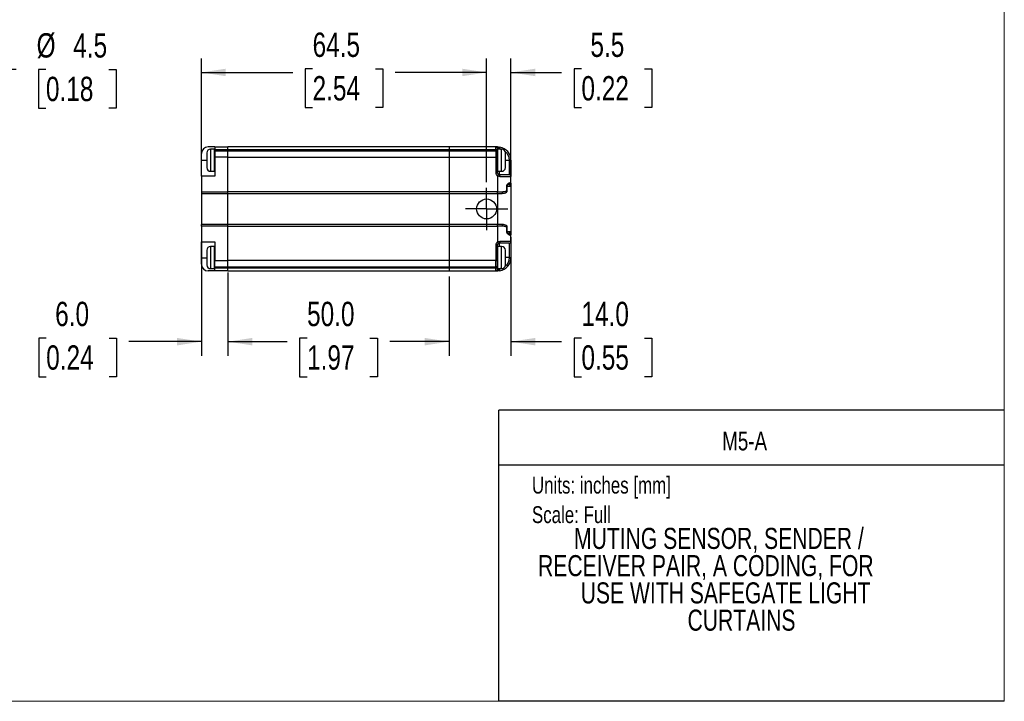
# Model space of a CAD drawing. Header units: millimetres. Extents: x 0 to 432, y 0 to 279.
# Tile 2 of 4: x 209 to 432, y 0 to 154. Entities that reach past the tile are written whole.
import ezdxf
from ezdxf.enums import TextEntityAlignment as Align

# ---------------------------------------------------------------- set-up
doc = ezdxf.new("R2010")
doc.units = ezdxf.units.MM
doc.linetypes.add('CENTERX2', pattern=[20.32, 12.7, -2.54, 2.54, -2.54])
doc.layers.add('CENTER', color=40, linetype='CENTERX2')
doc.layers.add('DIMENSIONS', color=140, linetype='Continuous', lineweight=25)
doc.layers.add('TEXT', color=140, linetype='Continuous', lineweight=25)
doc.styles.add('SLDTEXTSTYLE0', font='TXT', dxfattribs={"width": 0.75})
doc.dimstyles.new('SLDDIMSTYLE0', dxfattribs={"dimtxt": 5.5, "dimasz": 5.5, "dimexe": 0, "dimexo": 0.0625, "dimgap": 1.375, "dimtad": 0, "dimtih": 1, "dimtoh": 1, "dimdec": 1, "dimrnd": 1e-09, "dimzin": 12, "dimdsep": 46, "dimtxsty": 'SLDTEXTSTYLE0', "dimsah": 1, "dimcen": 0.09, "dimadec": 0, "dimazin": 3, "dimtfac": 1, "dimtdec": 1, "dimtmove": 0, "dimatfit": 0, "dimfxl": 0, "dimfrac": 2, "dimtolj": 1, "dimtzin": 12, "dimarcsym": 0})
doc.dimstyles.new('SLDDIMSTYLE1', dxfattribs={"dimtxt": 5.5, "dimasz": 5.5, "dimexe": 0, "dimexo": 0.0625, "dimgap": 1.375, "dimtad": 0, "dimtih": 1, "dimtoh": 1, "dimdec": 1, "dimrnd": 1e-09, "dimzin": 4, "dimdsep": 46, "dimtxsty": 'SLDTEXTSTYLE0', "dimsah": 1, "dimcen": 0.09, "dimadec": 0, "dimazin": 1, "dimtfac": 1, "dimtdec": 1, "dimtmove": 0, "dimatfit": 0, "dimfxl": 0, "dimfrac": 2, "dimtolj": 1, "dimtzin": 12, "dimarcsym": 0})
doc.dimstyles.new('SLDDIMSTYLE2', dxfattribs={"dimtxt": 5.5, "dimasz": 5.5, "dimexe": 0, "dimexo": 0.0625, "dimgap": 1.375, "dimtad": 0, "dimtih": 1, "dimtoh": 1, "dimdec": 1, "dimrnd": 1e-09, "dimzin": 12, "dimdsep": 46, "dimtxsty": 'SLDTEXTSTYLE0', "dimsah": 1, "dimcen": 0.09, "dimadec": 0, "dimazin": 3, "dimtfac": 1, "dimtdec": 1, "dimtofl": 0, "dimtmove": 0, "dimatfit": 3, "dimfxl": 0, "dimfrac": 2, "dimtolj": 1, "dimtzin": 12, "dimarcsym": 0})
doc.dimstyles.new('SLDDIMSTYLE3', dxfattribs={"dimtxt": 5.5, "dimasz": 5.5, "dimexe": 0, "dimexo": 0.0625, "dimgap": 1.375, "dimtad": 0, "dimtih": 1, "dimtoh": 1, "dimdec": 1, "dimrnd": 1e-09, "dimzin": 4, "dimdsep": 46, "dimtxsty": 'SLDTEXTSTYLE0', "dimsah": 1, "dimcen": 0.09, "dimadec": 0, "dimazin": 1, "dimtfac": 1, "dimtdec": 1, "dimtofl": 0, "dimtmove": 0, "dimatfit": 3, "dimfxl": 0, "dimfrac": 2, "dimtolj": 1, "dimtzin": 12, "dimarcsym": 0})

# ---------------------------------------------------------------- blocks, each defined once
blk = doc.blocks.new('SW_NOTE_0')
at = {"layer": 'TEXT', "color": 0, "insert": (0, 4.91), "char_height": 3.81, "attachment_point": 1, "style": 'SLDTEXTSTYLE0'}
blk.add_mtext('Units: inches [mm]', dxfattribs=at)
blk = doc.blocks.new('SW_NOTE_0_1')
at = {"layer": 'TEXT', "color": 0, "insert": (0, 4.91), "char_height": 3.81, "attachment_point": 1, "style": 'SLDTEXTSTYLE0'}
blk.add_mtext('Scale: Full', dxfattribs=at)
blk = doc.blocks.new('Block1')
at = {"color": 140, "linetype": 'Continuous', "lineweight": 18}
blk.add_line((431.8, 0), (431.8, 65.76), dxfattribs=at)
at = {"layer": 'TEXT'}
for p, q in [((431.8, 65.76), (317.5, 65.76)), ((317.5, 0), (317.5, 65.76)), ((317.5, 53.39), (431.8, 53.39)), ((431.8, 0), (317.5, 0))]:
    blk.add_line(p, q, dxfattribs=at)
for name, p in [('SW_NOTE_0', (324.99, 45.8)), ('SW_NOTE_0_1', (324.99, 39.13))]:
    blk.add_blockref(name, p, dxfattribs=at)
at = {"layer": 'TEXT', "color": 140, "style": 'SLDTEXTSTYLE0', "width": 0.75}
for tag, height, p in [('AUTOATTR0', 4.23, (368.03, 55.4)), ('AUTOATTR1_0', 4.76, (334.5, 32.96)), ('AUTOATTR1_1', 4.76, (326.37, 26.8)), ('AUTOATTR1_2', 4.76, (336.01, 20.65)), ('AUTOATTR1_3', 4.76, (360.19, 14.49))]:
    blk.add_attdef(tag, text='', height=height, dxfattribs=at).set_placement(p, align=Align.BOTTOM_LEFT)
blk = doc.blocks.new('_D')
at = {"layer": 'DIMENSIONS'}
for p, q in [((208.33, 142.8), (201.98, 142.8)), ((201.98, 142.8), (201.98, 114.21)), ((215.03, 142.8), (213.36, 142.8)), ((213.36, 142.8), (213.36, 134.07)), ((229.26, 142.8), (230.93, 142.8)), ((230.93, 142.8), (230.93, 134.07)), ((213.36, 134.07), (215.03, 134.07)), ((230.93, 134.07), (229.26, 134.07)), ((198.67, 114.21), (205.16, 114.21)), ((198.67, 109.71), (205.16, 109.71)), ((201.98, 109.71), (201.98, 99.13))]:
    blk.add_line(p, q, dxfattribs=at)
for points in [[(201.98, 114.21), (202.83, 119.71), (201.14, 119.71)], [(201.98, 109.71), (201.14, 104.21), (202.83, 104.21)]]:
    blk.add_solid(points, dxfattribs=at)
at = {"layer": 'DIMENSIONS', "char_height": 5.5, "attachment_point": 1, "style": 'SLDTEXTSTYLE0'}
for s, insert in [('%%c', (212.92, 151.01)), ('4.5', (221.21, 151.01)), ('0.18', (215.03, 141.16))]:
    blk.add_mtext(s, dxfattribs=dict(at, insert=insert))
blk = doc.blocks.new('_D_3')
at = {"layer": 'DIMENSIONS'}
for p, q in [((250.2, 119.96), (250.2, 145.31)), ((314.7, 117.35), (314.7, 145.31)), ((275.34, 142.95), (273.66, 142.95)), ((273.66, 142.95), (273.66, 134.22)), ((289.56, 142.95), (291.24, 142.95)), ((291.24, 142.95), (291.24, 134.22)), ((250.2, 142.14), (270.87, 142.14)), ((314.7, 142.14), (294.03, 142.14)), ((273.66, 134.22), (275.34, 134.22)), ((291.24, 134.22), (289.56, 134.22))]:
    blk.add_line(p, q, dxfattribs=at)
for points in [[(250.2, 142.14), (255.7, 141.29), (255.7, 142.98)], [(314.7, 142.14), (309.2, 142.98), (309.2, 141.29)]]:
    blk.add_solid(points, dxfattribs=at)
at = {"layer": 'DIMENSIONS', "char_height": 5.5, "attachment_point": 1, "style": 'SLDTEXTSTYLE0'}
for s, insert in [('64.5', (275.34, 151.15)), ('2.54', (275.34, 141.31))]:
    blk.add_mtext(s, dxfattribs=dict(at, insert=insert))
blk = doc.blocks.new('_D_4')
at = {"layer": 'DIMENSIONS'}
for p, q in [((314.7, 117.35), (314.7, 145.31)), ((320.2, 117.66), (320.2, 145.31)), ((336.15, 142.95), (334.48, 142.95)), ((334.48, 142.95), (334.48, 134.22)), ((350.38, 142.95), (352.05, 142.95)), ((352.05, 142.95), (352.05, 134.22)), ((314.7, 142.14), (304.12, 142.14)), ((320.2, 142.14), (331.68, 142.14)), ((334.48, 134.22), (336.15, 134.22)), ((352.05, 134.22), (350.38, 134.22))]:
    blk.add_line(p, q, dxfattribs=at)
for points in [[(314.7, 142.14), (309.2, 142.98), (309.2, 141.29)], [(320.2, 142.14), (325.7, 141.29), (325.7, 142.98)]]:
    blk.add_solid(points, dxfattribs=at)
at = {"layer": 'DIMENSIONS', "char_height": 5.5, "attachment_point": 1, "style": 'SLDTEXTSTYLE0'}
for s, insert in [('5.5', (338.18, 151.15)), ('0.22', (336.15, 141.31))]:
    blk.add_mtext(s, dxfattribs=dict(at, insert=insert))
blk = doc.blocks.new('_D_5')
at = {"layer": 'DIMENSIONS'}
for p, q in [((250.2, 104.52), (250.2, 78.11)), ((256.2, 96.93), (256.2, 78.11)), ((215.09, 82.1), (213.41, 82.1)), ((213.41, 82.1), (213.41, 73.37)), ((229.31, 82.1), (230.99, 82.1)), ((230.99, 82.1), (230.99, 73.37)), ((250.2, 81.29), (233.78, 81.29)), ((256.2, 81.29), (266.78, 81.29)), ((213.41, 73.37), (215.09, 73.37)), ((230.99, 73.37), (229.31, 73.37))]:
    blk.add_line(p, q, dxfattribs=at)
for points in [[(250.2, 81.29), (244.7, 82.13), (244.7, 80.44)], [(256.2, 81.29), (261.7, 80.44), (261.7, 82.13)]]:
    blk.add_solid(points, dxfattribs=at)
at = {"layer": 'DIMENSIONS', "char_height": 5.5, "attachment_point": 1, "style": 'SLDTEXTSTYLE0'}
for s, insert in [('6.0', (217.12, 90.3)), ('0.24', (215.09, 80.46))]:
    blk.add_mtext(s, dxfattribs=dict(at, insert=insert))
blk = doc.blocks.new('_D_6')
at = {"layer": 'DIMENSIONS'}
for p, q in [((320.2, 104.92), (320.2, 78.11)), ((306.2, 96.02), (306.2, 78.11)), ((306.2, 81.29), (295.62, 81.29)), ((320.2, 81.29), (331.68, 81.29)), ((336.15, 82.1), (334.48, 82.1)), ((334.48, 82.1), (334.48, 73.37)), ((350.38, 82.1), (352.05, 82.1)), ((352.05, 82.1), (352.05, 73.37)), ((334.48, 73.37), (336.15, 73.37)), ((352.05, 73.37), (350.38, 73.37))]:
    blk.add_line(p, q, dxfattribs=at)
for points in [[(306.2, 81.29), (300.7, 82.13), (300.7, 80.44)], [(320.2, 81.29), (325.7, 80.44), (325.7, 82.13)]]:
    blk.add_solid(points, dxfattribs=at)
at = {"layer": 'DIMENSIONS', "char_height": 5.5, "attachment_point": 1, "style": 'SLDTEXTSTYLE0'}
for s, insert in [('14.0', (336.15, 90.3)), ('0.55', (336.15, 80.46))]:
    blk.add_mtext(s, dxfattribs=dict(at, insert=insert))
blk = doc.blocks.new('_D_7')
at = {"layer": 'DIMENSIONS'}
for p, q in [((256.2, 96.93), (256.2, 78.11)), ((306.2, 96.02), (306.2, 78.11)), ((256.2, 81.29), (269.62, 81.29)), ((274.09, 82.1), (272.41, 82.1)), ((272.41, 82.1), (272.41, 73.37)), ((288.31, 82.1), (289.99, 82.1)), ((289.99, 82.1), (289.99, 73.37)), ((306.2, 81.29), (292.78, 81.29)), ((272.41, 73.37), (274.09, 73.37)), ((289.99, 73.37), (288.31, 73.37))]:
    blk.add_line(p, q, dxfattribs=at)
for points in [[(256.2, 81.29), (261.7, 80.44), (261.7, 82.13)], [(306.2, 81.29), (300.7, 82.13), (300.7, 80.44)]]:
    blk.add_solid(points, dxfattribs=at)
at = {"layer": 'DIMENSIONS', "char_height": 5.5, "attachment_point": 1, "style": 'SLDTEXTSTYLE0'}
for s, insert in [('50.0', (274.09, 90.3)), ('1.97', (274.09, 80.46))]:
    blk.add_mtext(s, dxfattribs=dict(at, insert=insert))
blk = doc.blocks.new('SW_CENTERMARKSYMBOL_0')
at = {"layer": 'CENTER', "color": 0}
for p, q in [((0, 2.54), (0, 4.79)), ((0, 0), (0, 2.54)), ((-2.54, 0), (-4.79, 0)), ((0, 0), (-2.54, 0)), ((0, 0), (0, -2.54)), ((0, 0), (2.54, 0)), ((2.54, 0), (4.79, 0)), ((0, -2.54), (0, -4.79))]:
    blk.add_line(p, q, dxfattribs=at)

msp = doc.modelspace()

# ---------------------------------------------------------------- linework, layer by layer
at = {"color": 7, "linetype": 'Continuous', "lineweight": 18}
for p, q in [((431.8, 0), (431.8, 279.4)), ((0, 0), (431.8, 0))]:
    msp.add_line(p, q, dxfattribs=at)
for p, q in [((253.2, 125.29), (251.7, 125.29)), ((253.07, 124.79), (252.24, 124.79)), ((252.24, 124.79), (252.24, 119.79)), ((253.07, 124.79), (253.07, 119.79)), ((253.2, 125.29), (256.2, 125.29)), ((253.2, 125.29), (253.2, 124.7)), ((256.2, 124.7), (256.2, 125.29)), ((306.2, 125.29), (256.2, 125.29)), ((316.8, 125.29), (306.2, 125.29)), ((306.2, 125.29), (306.2, 124.7)), ((316.8, 124.7), (316.8, 125.29)), ((317.2, 124.89), (317.4, 124.89)), ((318.11, 124.79), (317.27, 124.79)), ((317.27, 122.29), (317.27, 124.79)), ((317.6, 124.86), (317.6, 124.79)), ((317.6, 124.86), (317.88, 124.79)), ((318.11, 119.79), (318.11, 124.79)), ((250.2, 122.34), (250.2, 123.79)), ((253.2, 123.54), (253.07, 123.54)), ((253.2, 124.7), (256.2, 124.7)), ((253.2, 124.7), (253.2, 124.38)), ((253.2, 124.38), (253.2, 122.96)), ((256.2, 124.38), (253.2, 124.38)), ((253.2, 122.96), (253.2, 118.69)), ((256.2, 122.96), (253.2, 122.96)), ((256.2, 124.38), (256.2, 124.7)), ((256.2, 124.7), (306.2, 124.7)), ((256.2, 122.96), (256.2, 124.38)), ((306.2, 124.38), (256.2, 124.38)), ((256.2, 115.19), (256.2, 122.96)), ((256.2, 122.96), (306.2, 122.96)), ((306.2, 124.7), (316.8, 124.7)), ((306.2, 124.38), (306.2, 124.7)), ((316.8, 124.38), (306.2, 124.38)), ((306.2, 124.38), (306.2, 122.96)), ((306.2, 122.96), (306.2, 115.19)), ((306.2, 122.96), (316.8, 122.96)), ((316.8, 124.7), (316.8, 124.38)), ((316.8, 124.38), (316.8, 122.96)), ((317.2, 122.96), (316.8, 122.96)), ((316.8, 122.96), (316.8, 119.44)), ((317.2, 124.09), (317.2, 124.42)), ((317.25, 124.04), (317.2, 124.04)), ((317.2, 119.44), (317.2, 122.96)), ((317.27, 124.04), (317.25, 124.04)), ((317.25, 122.29), (317.25, 122.92)), ((250.2, 122.34), (251.4, 122.34)), ((250.2, 118.69), (250.2, 122.34)), ((253.07, 121.04), (253.2, 121.04)), ((317.2, 120.54), (317.25, 120.54)), ((317.25, 120.54), (317.25, 122.29)), ((317.25, 120.54), (317.27, 120.54)), ((317.27, 119.79), (317.27, 122.29)), ((318.94, 122.29), (319.8, 122.29)), ((319.8, 122.29), (319.8, 119.04)), ((320.2, 122.29), (319.8, 122.29)), ((253.2, 118.69), (250.2, 118.69)), ((250.2, 118.69), (250.2, 115.19)), ((252.24, 119.79), (253.07, 119.79)), ((316.8, 119.44), (317.2, 119.44)), ((317.2, 118.75), (317.2, 115.19)), ((317.27, 119.79), (318.11, 119.79)), ((317.6, 119.04), (317.6, 119.79)), ((317.66, 118.64), (320.2, 118.64)), ((320.2, 117.19), (320.2, 118.64)), ((319.25, 115.39), (319.25, 116.39)), ((319.38, 115.39), (319.38, 116.39)), ((320.2, 116.39), (319.38, 116.39)), ((319.56, 116.79), (319.47, 116.77)), ((320.2, 117.19), (319.92, 117.19)), ((320.19, 117.12), (320.18, 117.03)), ((320.2, 117.11), (320.2, 117.13)), ((320.2, 117.07), (320.2, 116.79)), ((320.2, 116.39), (320.2, 106.19)), ((250.2, 115.19), (256.2, 115.19)), ((250.2, 115.19), (250.2, 114.79)), ((250.2, 114.79), (256.2, 114.79)), ((250.2, 114.79), (250.2, 107.79)), ((256.2, 114.79), (256.2, 115.19)), ((306.2, 115.19), (256.2, 115.19)), ((256.2, 107.79), (256.2, 114.79)), ((256.2, 114.79), (306.2, 114.79)), ((317.2, 115.19), (306.2, 115.19)), ((306.2, 115.19), (306.2, 114.79)), ((306.2, 114.79), (317.2, 114.79)), ((306.2, 114.79), (306.2, 107.79)), ((317.2, 115.19), (318.35, 115.19)), ((317.2, 114.79), (317.2, 115.19)), ((317.2, 114.79), (317.2, 107.79)), ((318.2, 114.79), (318.23, 114.8)), ((319.25, 115.39), (319.38, 115.39)), ((256.2, 107.79), (250.2, 107.79)), ((250.2, 107.39), (250.2, 107.79)), ((256.2, 107.39), (250.2, 107.39)), ((250.2, 107.39), (250.2, 103.84)), ((256.2, 107.39), (256.2, 107.79)), ((306.2, 107.79), (256.2, 107.79)), ((256.2, 99.62), (256.2, 107.39)), ((256.2, 107.39), (306.2, 107.39)), ((306.2, 107.79), (306.2, 107.39)), ((317.2, 107.79), (306.2, 107.79)), ((306.2, 107.39), (306.2, 99.62)), ((306.2, 107.39), (317.2, 107.39)), ((317.2, 107.39), (317.2, 107.79)), ((317.2, 107.39), (317.2, 103.83)), ((318.35, 107.39), (317.2, 107.39)), ((318.23, 107.78), (318.2, 107.79)), ((319.25, 106.19), (319.25, 107.19)), ((319.38, 107.19), (319.25, 107.19)), ((319.38, 106.19), (319.38, 107.19)), ((319.25, 106.19), (319.38, 106.19)), ((319.39, 106.19), (320.2, 106.19)), ((319.47, 105.81), (319.56, 105.79)), ((319.92, 105.39), (320.2, 105.39)), ((320.18, 105.55), (320.19, 105.46)), ((320.2, 105.79), (320.2, 105.51)), ((320.2, 105.45), (320.2, 105.47)), ((320.2, 103.94), (320.2, 105.39)), ((250.2, 103.84), (253.2, 103.84)), ((250.2, 100.2), (250.2, 103.84)), ((253.07, 102.79), (252.24, 102.79)), ((252.24, 102.79), (252.24, 97.79)), ((253.07, 102.79), (253.07, 97.79)), ((253.2, 103.84), (253.2, 99.62)), ((316.8, 103.14), (316.8, 99.62)), ((317.2, 103.14), (316.8, 103.14)), ((317.2, 99.62), (317.2, 103.14)), ((318.11, 102.79), (317.27, 102.79)), ((317.27, 100.29), (317.27, 102.79)), ((317.6, 102.79), (317.6, 103.54)), ((320.2, 103.94), (317.66, 103.94)), ((318.11, 97.79), (318.11, 102.79)), ((319.8, 103.54), (319.8, 100.29)), ((253.2, 101.54), (253.07, 101.54)), ((317.25, 102.04), (317.2, 102.04)), ((317.27, 102.04), (317.25, 102.04)), ((317.25, 100.29), (317.25, 102.04)), ((317.25, 99.65), (317.25, 100.29)), ((317.27, 97.79), (317.27, 100.29)), ((319.8, 100.29), (318.94, 100.29)), ((319.8, 100.29), (320.2, 100.29)), ((250.2, 100.2), (251.4, 100.2)), ((250.2, 98.79), (250.2, 100.2)), ((253.07, 99.04), (253.2, 99.04)), ((253.2, 99.62), (256.2, 99.62)), ((253.2, 98.2), (253.2, 99.62)), ((253.2, 98.2), (256.2, 98.2)), ((253.2, 98.2), (253.2, 97.88)), ((256.2, 98.2), (256.2, 99.62)), ((306.2, 99.62), (256.2, 99.62)), ((256.2, 97.88), (256.2, 98.2)), ((256.2, 98.2), (306.2, 98.2)), ((316.8, 99.62), (306.2, 99.62)), ((306.2, 99.62), (306.2, 98.2)), ((306.2, 98.2), (316.8, 98.2)), ((306.2, 97.88), (306.2, 98.2)), ((316.8, 99.62), (317.2, 99.62)), ((316.8, 98.2), (316.8, 99.62)), ((316.8, 98.2), (316.8, 97.88)), ((317.2, 98.54), (317.25, 98.54)), ((317.2, 98.16), (317.2, 98.49)), ((317.25, 98.54), (317.27, 98.54)), ((253.2, 97.29), (251.7, 97.29)), ((252.24, 97.79), (253.07, 97.79)), ((256.2, 97.88), (253.2, 97.88)), ((253.2, 97.29), (253.2, 97.88)), ((256.2, 97.29), (253.2, 97.29)), ((256.2, 97.29), (256.2, 97.88)), ((306.2, 97.88), (256.2, 97.88)), ((256.2, 97.29), (306.2, 97.29)), ((316.8, 97.88), (306.2, 97.88)), ((306.2, 97.88), (306.2, 97.29)), ((306.2, 97.29), (316.8, 97.29)), ((316.8, 97.29), (316.8, 97.88)), ((317.4, 97.69), (317.2, 97.69)), ((317.27, 97.79), (318.11, 97.79)), ((317.6, 97.79), (317.6, 97.72)), ((317.88, 97.79), (317.6, 97.72))]:
    msp.add_line(p, q)
msp.add_circle((314.7, 111.29), 2.25)
for centre, radius, start, end in [((251.7, 123.79), 1.5, 90, 180), ((252.24, 123.96), 0.833, 90, 180), ((316.8, 124.89), 0.4, 0, 90), ((317.2, 122.29), 3, 0, 81.1502), ((318.11, 123.96), 0.833, 0, 90), ((316.85, 124.35), 0.357, 11.4187, 98.0664), ((316.85, 124.02), 0.357, 11.4187, 98.0664), ((252.24, 120.62), 0.833, 180, 270), ((318.11, 120.62), 0.833, 270, 0), ((317.6, 119.44), 0.4, 180, 240), ((319.8, 118.64), 0.4, 0, 90), ((319.8, 117.19), 0.4, 269.9996, 360), ((319.8, 105.39), 0.4, 0, 90), ((252.24, 101.96), 0.833, 90, 180), ((317.6, 103.14), 0.4, 120.0006, 180), ((318.11, 101.96), 0.833, 0, 90), ((319.8, 103.94), 0.4, 270, 0), ((317.2, 100.29), 3, 278.8498, 0), ((251.7, 98.79), 1.5, 180, 270), ((252.24, 98.62), 0.833, 180, 270), ((316.85, 98.56), 0.357, 261.9618, 348.5759), ((316.85, 98.23), 0.357, 261.9618, 348.5759), ((318.11, 98.62), 0.833, 270, 0), ((316.8, 97.69), 0.4, 270, 360)]:
    msp.add_arc(centre, radius, start, end)
for points in [[(317.2, 125.29), (316.95, 125.29), (316.8, 125.29), (316.8, 125.29)], [(317.2, 124.42), (317.2, 124.72), (317.2, 124.89), (317.2, 124.89)], [(317.4, 124.89), (317.46, 124.89), (317.53, 124.88), (317.6, 124.86)], [(317.2, 122.96), (317.2, 123.39), (317.2, 123.79), (317.2, 124.09)], [(316.8, 119.44), (316.8, 119.15), (316.95, 118.89), (317.2, 118.75)], [(317.6, 119.04), (317.53, 119.04), (317.46, 119.06), (317.4, 119.09)], [(320.13, 116.59), (320.17, 116.64), (320.2, 116.72), (320.2, 116.79)], [(317.2, 114.79), (317.54, 114.79), (317.88, 114.79), (318.2, 114.79)], [(318.2, 107.79), (317.88, 107.79), (317.54, 107.79), (317.2, 107.79)], [(319.26, 107.41), (319.28, 107.34), (319.27, 107.27), (319.25, 107.19)], [(320.13, 105.99), (320.18, 106.05), (320.2, 106.12), (320.2, 106.19)], [(320.2, 105.79), (320.2, 105.86), (320.18, 105.93), (320.13, 105.99)], [(317.2, 103.83), (316.95, 103.69), (316.8, 103.43), (316.8, 103.14)], [(317.4, 103.49), (317.46, 103.52), (317.53, 103.54), (317.6, 103.54)], [(317.2, 98.49), (317.2, 98.79), (317.2, 99.19), (317.2, 99.62)], [(317.2, 97.69), (317.2, 97.69), (317.2, 97.86), (317.2, 98.16)], [(316.8, 97.29), (316.8, 97.29), (316.95, 97.29), (317.2, 97.29)], [(317.6, 97.72), (317.53, 97.7), (317.46, 97.69), (317.4, 97.69)]]:
    msp.add_open_spline(points, degree=3)
for points, knots in [([(317.4, 124.89), (317.4, 125), (317.38, 125.1), (317.31, 125.25), (317.25, 125.29), (317.2, 125.29)], [0, 0, 0, 0, 0.5, 0.5, 1, 1, 1, 1]), ([(317.2, 125.29), (317.23, 125.29), (317.29, 125.29), (317.38, 125.29), (317.47, 125.28), (317.57, 125.27), (317.63, 125.26), (317.66, 125.25)], [0, 0, 0, 0, 0.1984645, 0.3959246, 0.5941674, 0.7949591, 1, 1, 1, 1]), ([(317.66, 125.25), (317.66, 125.25), (317.66, 125.21), (317.63, 125.07), (317.62, 124.96), (317.6, 124.86)], [0, 0, 0, 0, 0.5, 0.5, 1, 1, 1, 1]), ([(251.4, 123.96), (251.4, 123.96), (251.4, 123.21), (251.4, 121.37), (251.4, 120.62), (251.4, 120.62)], [0, 0, 0, 0, 0.5, 0.5, 1, 1, 1, 1]), ([(318.87, 124.27), (318.98, 124.18), (319.2, 123.98), (319.46, 123.6), (319.66, 123.18), (319.78, 122.74), (319.79, 122.44), (319.8, 122.29)], [0, 0, 0, 0, 0.185748, 0.396006, 0.606001, 0.803044, 1, 1, 1, 1]), ([(318.94, 120.62), (318.94, 120.62), (318.94, 121.37), (318.94, 123.21), (318.94, 123.96), (318.94, 123.96)], [0, 0, 0, 0, 0.5, 0.5, 1, 1, 1, 1]), ([(320.2, 122.29), (320.2, 122.22), (320.2, 122.09), (320.2, 121.9), (320.2, 121.7), (320.2, 121.51), (320.2, 121.32), (320.2, 121.13), (320.2, 120.89), (320.2, 120.61), (320.2, 120.29), (320.2, 119.99), (320.2, 119.71), (320.2, 119.45), (320.2, 119.23), (320.2, 119.04), (320.2, 118.89), (320.2, 118.78), (320.2, 118.7), (320.2, 118.65), (320.2, 118.64), (320.2, 118.64)], [0, 0, 0, 0, 0.034532, 0.068816, 0.102953, 0.137044, 0.171188, 0.205488, 0.240042, 0.304308, 0.368667, 0.434301, 0.500029, 0.565663, 0.631391, 0.695657, 0.760016, 0.820265, 0.879985, 0.939717, 1, 1, 1, 1]), ([(317.2, 118.75), (317.25, 118.84), (317.3, 118.93), (317.38, 119.06), (317.4, 119.09), (317.4, 119.09)], [0, 0, 0, 0, 0.5, 0.5, 1, 1, 1, 1]), ([(317.66, 118.64), (317.63, 118.64), (317.57, 118.64), (317.47, 118.66), (317.38, 118.68), (317.29, 118.71), (317.23, 118.73), (317.2, 118.75)], [0, 0, 0, 0, 0.205041, 0.405833, 0.604076, 0.801536, 1, 1, 1, 1]), ([(317.6, 119.04), (317.62, 119.04), (317.63, 119), (317.66, 118.85), (317.66, 118.75), (317.66, 118.64)], [0, 0, 0, 0, 0.5, 0.5, 1, 1, 1, 1]), ([(317.6, 119.04), (317.65, 119.04), (317.75, 119.04), (317.89, 119.04), (318.03, 119.04), (318.17, 119.04), (318.31, 119.04), (318.54, 119.04), (318.84, 119.04), (319.19, 119.04), (319.46, 119.04), (319.64, 119.04), (319.74, 119.04), (319.79, 119.04), (319.8, 119.04), (319.8, 119.04)], [0, 0, 0, 0, 0.0405504, 0.0808435, 0.121011, 0.1611862, 0.2015022, 0.2420907, 0.3709993, 0.5000481, 0.6289568, 0.7580056, 0.8388176, 0.919127, 1, 1, 1, 1]), ([(319.25, 116.39), (319.25, 116.41), (319.25, 116.46), (319.26, 116.52), (319.28, 116.59), (319.31, 116.68), (319.37, 116.79), (319.46, 116.91), (319.56, 117.02), (319.67, 117.1), (319.76, 117.15), (319.85, 117.18), (319.89, 117.19), (319.92, 117.19)], [0, 0, 0, 0, 0.0433, 0.087076, 0.132123, 0.179166, 0.282644, 0.396349, 0.529118, 0.666896, 0.780153, 0.890652, 1, 1, 1, 1]), ([(319.37, 116.39), (319.37, 116.39), (319.37, 116.39), (319.33, 116.39), (319.28, 116.39), (319.25, 116.39)], [0, 0, 0, 0, 0.274479, 0.63724, 1, 1, 1, 1]), ([(319.38, 116.39), (319.38, 116.43), (319.39, 116.52), (319.46, 116.65), (319.52, 116.72), (319.56, 116.76), (319.58, 116.77), (319.58, 116.78), (319.58, 116.78)], [0, 0, 0, 0, 0.2312023, 0.4366125, 0.7380884, 0.8711807, 0.9360789, 1, 1, 1, 1]), ([(319.92, 117.19), (319.92, 117.08), (319.88, 116.98), (319.74, 116.83), (319.65, 116.79), (319.56, 116.79)], [0, 0, 0, 0, 0.5, 0.5, 1, 1, 1, 1]), ([(319.8, 116.79), (319.8, 116.79), (319.8, 116.79), (319.78, 116.79), (319.76, 116.79), (319.72, 116.79), (319.68, 116.79), (319.62, 116.79), (319.58, 116.79), (319.56, 116.79)], [0, 0, 0, 0, 0.144267, 0.287128, 0.429137, 0.570863, 0.712872, 0.855733, 1, 1, 1, 1]), ([(319.8, 116.79), (319.81, 116.79), (319.84, 116.79), (319.89, 116.78), (319.93, 116.76), (319.99, 116.73), (320.07, 116.68), (320.11, 116.62), (320.13, 116.59)], [0, 0, 0, 0, 0.099145, 0.205606, 0.319226, 0.43987, 0.699363, 1, 1, 1, 1]), ([(320.13, 116.59), (320.14, 116.57), (320.17, 116.54), (320.19, 116.47), (320.2, 116.42), (320.2, 116.39)], [0, 0, 0, 0, 0.256743, 0.590128, 1, 1, 1, 1]), ([(320.2, 116.79), (320.2, 116.77), (320.2, 116.73), (320.2, 116.64), (320.2, 116.53), (320.2, 116.44), (320.2, 116.39)], [0, 0, 0, 0, 0.168186, 0.350719, 0.620108, 1, 1, 1, 1]), ([(318.22, 114.8), (318.4, 114.81), (318.76, 114.84), (319.04, 114.98), (319.18, 115.04)], [0, 0, 0, 0, 0.505989, 1, 1, 1, 1]), ([(318.23, 114.8), (318.24, 114.81), (318.27, 114.82), (318.31, 114.9), (318.35, 115.03), (318.35, 115.14), (318.35, 115.19)], [0, 0, 0, 0, 0.1537597, 0.4359365, 0.7179225, 1, 1, 1, 1]), ([(318.35, 115.19), (318.39, 115.19), (318.47, 115.19), (318.59, 115.2), (318.7, 115.22), (318.81, 115.24), (318.93, 115.27), (319.04, 115.3), (319.14, 115.34), (319.21, 115.37), (319.25, 115.39)], [0, 0, 0, 0, 0.115139, 0.232612, 0.352681, 0.475593, 0.601575, 0.730841, 0.863589, 1, 1, 1, 1]), ([(319.17, 115.04), (319.21, 115.07), (319.28, 115.11), (319.34, 115.21), (319.37, 115.31), (319.37, 115.37), (319.38, 115.39)], [0, 0, 0, 0, 0.3255715, 0.5727352, 0.8234042, 1, 1, 1, 1]), ([(319.25, 115.39), (319.25, 115.37), (319.26, 115.34), (319.27, 115.28), (319.27, 115.24), (319.27, 115.19), (319.26, 115.15), (319.24, 115.12), (319.22, 115.09), (319.2, 115.06), (319.18, 115.05), (319.17, 115.04)], [0, 0, 0, 0, 0.120517, 0.23625, 0.34802, 0.456845, 0.563901, 0.670462, 0.777835, 0.887291, 1, 1, 1, 1]), ([(319.18, 107.54), (319.04, 107.6), (318.76, 107.74), (318.4, 107.77), (318.22, 107.78)], [0, 0, 0, 0, 0.494034, 1, 1, 1, 1]), ([(318.35, 107.39), (318.35, 107.44), (318.35, 107.55), (318.31, 107.68), (318.27, 107.76), (318.24, 107.77), (318.23, 107.78)], [0, 0, 0, 0, 0.282059, 0.564205, 0.846238, 1, 1, 1, 1]), ([(319.25, 107.19), (319.21, 107.21), (319.13, 107.24), (319.01, 107.29), (318.88, 107.33), (318.75, 107.35), (318.62, 107.38), (318.49, 107.39), (318.4, 107.39), (318.35, 107.39)], [0, 0, 0, 0, 0.1555974, 0.3064426, 0.4528121, 0.5950084, 0.7333616, 0.8682299, 1, 1, 1, 1]), ([(319.3, 107.43), (319.26, 107.47), (319.22, 107.51), (319.17, 107.54), (319.17, 107.54)], [0, 0, 0, 0, 0.902258, 1, 1, 1, 1]), ([(319.17, 107.54), (319.18, 107.54), (319.19, 107.53), (319.21, 107.51), (319.23, 107.48), (319.24, 107.46), (319.25, 107.43), (319.26, 107.42), (319.26, 107.41), (319.26, 107.41), (319.26, 107.41), (319.26, 107.41)], [0, 0, 0, 0, 0.196809, 0.359429, 0.487839, 0.742189, 0.870866, 0.935396, 0.967685, 0.983832, 1, 1, 1, 1]), ([(319.37, 107.19), (319.37, 107.22), (319.37, 107.28), (319.34, 107.37), (319.31, 107.41), (319.3, 107.43)], [0, 0, 0, 0, 0.330707, 0.746813, 1, 1, 1, 1]), ([(319.92, 105.39), (319.9, 105.39), (319.88, 105.39), (319.83, 105.4), (319.78, 105.42), (319.73, 105.45), (319.65, 105.49), (319.56, 105.57), (319.45, 105.67), (319.37, 105.8), (319.3, 105.92), (319.26, 106.06), (319.25, 106.15), (319.25, 106.19)], [0, 0, 0, 0, 0.065658, 0.131487, 0.197845, 0.265081, 0.333529, 0.471793, 0.604905, 0.718927, 0.822562, 0.913729, 1, 1, 1, 1]), ([(319.58, 105.81), (319.58, 105.81), (319.58, 105.81), (319.52, 105.86), (319.46, 105.93), (319.39, 106.06), (319.38, 106.15), (319.38, 106.19)], [0, 0, 0, 0, 0.063934, 0.261428, 0.563097, 0.768645, 1, 1, 1, 1]), ([(319.56, 105.79), (319.65, 105.79), (319.75, 105.75), (319.88, 105.6), (319.92, 105.5), (319.92, 105.39)], [0, 0, 0, 0, 0.5, 0.5, 1, 1, 1, 1]), ([(319.56, 105.79), (319.58, 105.79), (319.62, 105.79), (319.68, 105.79), (319.72, 105.79), (319.76, 105.79), (319.78, 105.79), (319.8, 105.79), (319.8, 105.79), (319.8, 105.79)], [0, 0, 0, 0, 0.144267, 0.287128, 0.429138, 0.570862, 0.712872, 0.855733, 1, 1, 1, 1]), ([(320.13, 105.99), (320.1, 105.95), (320.04, 105.88), (319.94, 105.81), (319.87, 105.8), (319.85, 105.8)], [0, 0, 0, 0, 0.446317, 0.817937, 1, 1, 1, 1]), ([(320.2, 106.19), (320.2, 106.14), (320.2, 106.05), (320.2, 105.94), (320.2, 105.86), (320.2, 105.81), (320.2, 105.79)], [0, 0, 0, 0, 0.37728, 0.64809, 0.830009, 1, 1, 1, 1]), ([(317.2, 103.83), (317.23, 103.85), (317.29, 103.87), (317.38, 103.9), (317.47, 103.93), (317.57, 103.94), (317.63, 103.94), (317.66, 103.94)], [0, 0, 0, 0, 0.198463, 0.395923, 0.594166, 0.794958, 1, 1, 1, 1]), ([(317.4, 103.49), (317.4, 103.49), (317.38, 103.52), (317.31, 103.65), (317.25, 103.74), (317.2, 103.83)], [0, 0, 0, 0, 0.5, 0.5, 1, 1, 1, 1]), ([(317.66, 103.94), (317.66, 103.84), (317.66, 103.73), (317.63, 103.58), (317.62, 103.54), (317.6, 103.54)], [0, 0, 0, 0, 0.5, 0.5, 1, 1, 1, 1]), ([(319.8, 103.54), (319.8, 103.54), (319.8, 103.54), (319.79, 103.54), (319.76, 103.54), (319.73, 103.54), (319.7, 103.54), (319.62, 103.54), (319.46, 103.54), (319.19, 103.54), (318.84, 103.54), (318.5, 103.54), (318.17, 103.54), (317.89, 103.54), (317.7, 103.54), (317.6, 103.54)], [0, 0, 0, 0, 0.04055, 0.080843, 0.121011, 0.161186, 0.201502, 0.242091, 0.370999, 0.500048, 0.628957, 0.758006, 0.838818, 0.919127, 1, 1, 1, 1]), ([(320.2, 103.94), (320.2, 103.94), (320.2, 103.94), (320.2, 103.92), (320.2, 103.9), (320.2, 103.86), (320.2, 103.81), (320.2, 103.75), (320.2, 103.67), (320.2, 103.54), (320.2, 103.35), (320.2, 103.13), (320.2, 102.88), (320.2, 102.6), (320.2, 102.29), (320.2, 101.97), (320.2, 101.64), (320.2, 101.31), (320.2, 100.98), (320.2, 100.64), (320.2, 100.41), (320.2, 100.29)], [0, 0, 0, 0, 0.034532, 0.068816, 0.102953, 0.137044, 0.171188, 0.205488, 0.240042, 0.304308, 0.368667, 0.434301, 0.500029, 0.565663, 0.631391, 0.695657, 0.760016, 0.820265, 0.879985, 0.939717, 1, 1, 1, 1]), ([(251.4, 101.96), (251.4, 101.96), (251.4, 101.21), (251.4, 99.37), (251.4, 98.62), (251.4, 98.62)], [0, 0, 0, 0, 0.5, 0.5, 1, 1, 1, 1]), ([(319.8, 100.29), (319.79, 100.14), (319.78, 99.85), (319.66, 99.4), (319.46, 98.98), (319.19, 98.6), (318.97, 98.39), (318.86, 98.29)], [0, 0, 0, 0, 0.194991, 0.389863, 0.597891, 0.805659, 1, 1, 1, 1]), ([(318.94, 98.62), (318.94, 98.62), (318.94, 99.37), (318.94, 101.21), (318.94, 101.96), (318.94, 101.96)], [0, 0, 0, 0, 0.5, 0.5, 1, 1, 1, 1]), ([(317.2, 97.29), (317.25, 97.29), (317.3, 97.33), (317.38, 97.48), (317.4, 97.58), (317.4, 97.69)], [0, 0, 0, 0, 0.5, 0.5, 1, 1, 1, 1]), ([(317.66, 97.33), (317.63, 97.32), (317.57, 97.31), (317.47, 97.3), (317.38, 97.3), (317.29, 97.29), (317.23, 97.29), (317.2, 97.29)], [0, 0, 0, 0, 0.205041, 0.405833, 0.604075, 0.801535, 1, 1, 1, 1]), ([(317.6, 97.72), (317.62, 97.62), (317.63, 97.52), (317.66, 97.37), (317.66, 97.33), (317.66, 97.33)], [0, 0, 0, 0, 0.5, 0.5, 1, 1, 1, 1])]:
    msp.add_open_spline(points, degree=3, knots=knots)

# ---------------------------------------------------------------- block references
at = {"color": 7, "linetype": 'Continuous'}
ref = msp.add_blockref('Block1', (-0.03, 0.05), dxfattribs=at)
ref.add_attrib('AUTOATTR0', 'M5-A', dxfattribs={"layer": 'TEXT', "height": 4.233, "style": 'SLDTEXTSTYLE0', "width": 0.75}).set_placement((368, 55.44), align=Align.BOTTOM_LEFT)
ref.add_attrib('AUTOATTR1_0', 'MUTING SENSOR, SENDER / ', dxfattribs={"layer": 'TEXT', "height": 4.7625, "style": 'SLDTEXTSTYLE0', "width": 0.75}).set_placement((334.47, 33.01), align=Align.BOTTOM_LEFT)
ref.add_attrib('AUTOATTR1_1', 'RECEIVER PAIR, A CODING, FOR ', dxfattribs={"layer": 'TEXT', "height": 4.7625, "style": 'SLDTEXTSTYLE0', "width": 0.75}).set_placement((326.34, 26.85), align=Align.BOTTOM_LEFT)
ref.add_attrib('AUTOATTR1_2', 'USE WITH SAFEGATE LIGHT ', dxfattribs={"layer": 'TEXT', "height": 4.7625, "style": 'SLDTEXTSTYLE0', "width": 0.75}).set_placement((335.98, 20.69), align=Align.BOTTOM_LEFT)
ref.add_attrib('AUTOATTR1_3', 'CURTAINS', dxfattribs={"layer": 'TEXT', "height": 4.763, "style": 'SLDTEXTSTYLE0', "width": 0.75}).set_placement((360.15, 14.53), align=Align.BOTTOM_LEFT)
at = {"layer": 'CENTER'}
msp.add_blockref('SW_CENTERMARKSYMBOL_0', (314.7, 111.29), dxfattribs=at)

# ---------------------------------------------------------------- dimensions: what is measured, and where the dimension line sits
at = {"layer": 'DIMENSIONS'}
dim = msp.add_linear_dim(base=(201.98, 109.71), p1=(197.4, 114.21), p2=(197.4, 109.71), angle=90, text='%%c<>', dimstyle='SLDDIMSTYLE0', dxfattribs=at)
dim.commit()
dim.dimension.update_dxf_attribs({"geometry": '_D', "text_midpoint": (201.98, 142.8), "dimtype": 160})
for base, p1, p2, dimstyle, picture, middle in [((250.2, 142.14), (314.7, 116.08), (250.2, 118.69), 'SLDDIMSTYLE2', '_D_3', (282.45, 142.14)), ((320.2, 142.14), (314.7, 116.08), (320.2, 116.39), 'SLDDIMSTYLE0', '_D_4', (343.26, 142.14)), ((250.2, 81.29), (256.2, 98.2), (250.2, 105.79), 'SLDDIMSTYLE1', '_D_5', (222.2, 81.29)), ((320.2, 81.29), (306.2, 97.29), (320.2, 106.19), 'SLDDIMSTYLE1', '_D_6', (343.26, 81.29)), ((306.2, 81.29), (256.2, 98.2), (306.2, 97.29), 'SLDDIMSTYLE3', '_D_7', (281.2, 81.29))]:
    dim = msp.add_linear_dim(base=base, p1=p1, p2=p2, dimstyle=dimstyle, dxfattribs=at)
    dim.commit()
    dim.dimension.update_dxf_attribs({"geometry": picture, "text_midpoint": middle, "dimtype": 160})

doc.saveas('drawing.dxf')
